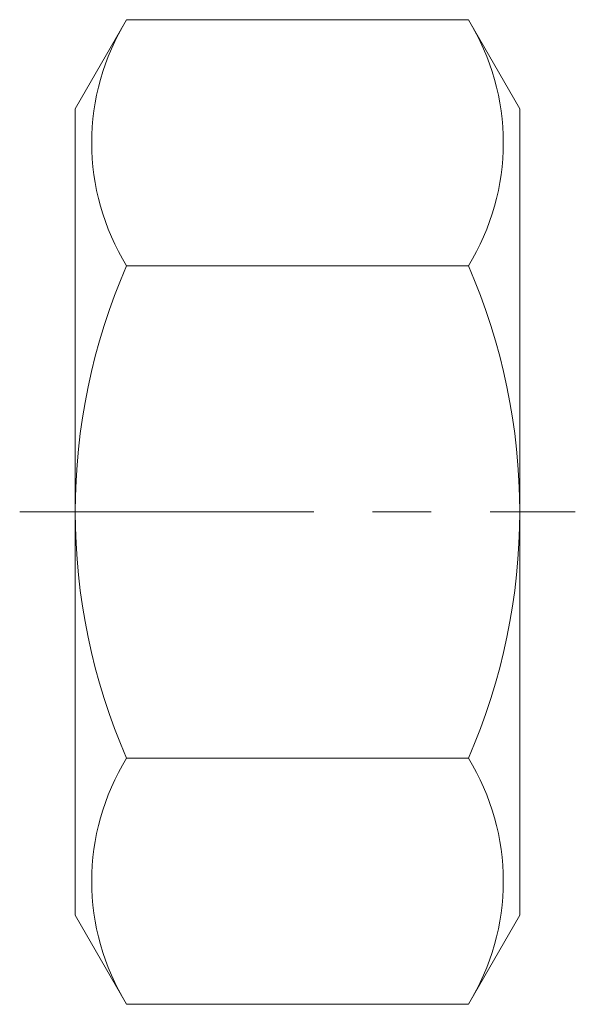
# Model space of a CAD drawing. Header units: millimetres. Extents: x -3 to 27, y -26.6 to 26.6.
import ezdxf

# ---------------------------------------------------------------- set-up
doc = ezdxf.new("R2010")
doc.units = ezdxf.units.MM
doc.header["$LTSCALE"] = 0.5
doc.linetypes.add('CENTER', pattern=[50.8, 31.75, -6.35, 6.35, -6.35])
doc.layers.get('0').update_dxf_attribs({"color": 9, "lineweight": 15})

msp = doc.modelspace()

# ---------------------------------------------------------------- linework, layer by layer
at = {"ltscale": 0.5}
for p, q in [((2.776, 26.558), (0, 21.75)), ((21.224, 26.558), (2.776, 26.558)), ((21.224, 26.558), (24, 21.75)), ((0, 21.75), (0, -21.75)), ((24, 21.75), (24, -21.75)), ((21.224, 13.279), (2.776, 13.279)), ((21.224, -13.279), (2.776, -13.279)), ((2.776, -26.558), (0, -21.75)), ((21.224, -26.558), (24, -21.75)), ((21.224, -26.558), (2.776, -26.558))]:
    msp.add_line(p, q, dxfattribs=at)
at = {"color": 1, "linetype": 'CENTER'}
msp.add_line((-3, 0), (27, 0), dxfattribs=at)
at = {"ltscale": 0.5}
for centre, radius, start, end in [((13.521, 19.919), 12.631, 148.288, 211.712), ((10.479, 19.919), 12.631, 328.288, 31.712), ((33.149, 0), 33.149, 156.3849, 203.6151), ((-9.149, 0), 33.149, 336.3849, 23.6151), ((13.521, -19.919), 12.631, 148.288, 211.712), ((10.479, -19.919), 12.631, 328.288, 31.712)]:
    msp.add_arc(centre, radius, start, end, dxfattribs=at)

doc.saveas('drawing.dxf')
